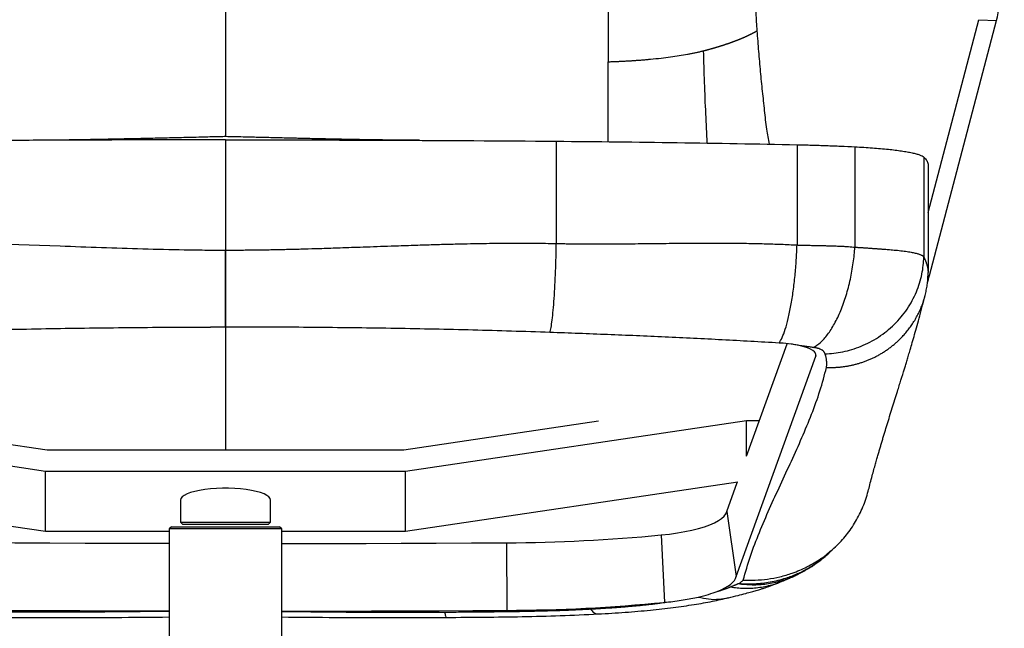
# Model space of a CAD drawing. Header units: millimetres. Extents: x 8 to 414, y 7 to 290.
# Tile 3 of 14: x 120 to 164, y 103 to 130. Entities that reach past the tile are written whole.
import ezdxf

# ---------------------------------------------------------------- set-up
doc = ezdxf.new("R2010")
doc.units = ezdxf.units.MM

msp = doc.modelspace()

# ---------------------------------------------------------------- linework, layer by layer
at = {"color": 7, "linetype": 'Continuous', "lineweight": 25}
for p, q in [((128.97, 141.027), (128.97, 127.75)), ((160.193, 121.387), (162.444, 129.956)), ((160.257, 118.584), (163.234, 129.919)), ((162.444, 129.956), (163.234, 129.919)), ((128.97, 124.616), (128.97, 119.718)), ((143.67, 124.556), (143.67, 120.011)), ((154.37, 124.4), (154.37, 119.945)), ((156.941, 124.309), (156.941, 119.849)), ((160.005, 123.851), (160.005, 119.415)), ((160.192, 123.543), (160.195, 118.73)), ((128.97, 116.282), (128.97, 110.846)), ((152.131, 110.554), (153.933, 115.556)), ((151.67, 105.208), (155.201, 115.01)), ((120.97, 109.883), (105.809, 112.13)), ((112.388, 112.13), (121.046, 110.846)), ((136.893, 110.846), (145.552, 112.13)), ((152.131, 112.13), (136.97, 109.883)), ((152.698, 112.13), (152.131, 112.13)), ((152.131, 110.554), (152.131, 112.13)), ((121.046, 110.846), (136.893, 110.846)), ((136.97, 109.883), (120.97, 109.883)), ((120.97, 107.21), (120.97, 109.883)), ((136.97, 107.21), (136.97, 109.883)), ((120.97, 107.21), (106.196, 109.4)), ((151.744, 109.4), (136.97, 107.21)), ((151.249, 108.108), (151.713, 109.395)), ((126.97, 108.604), (126.97, 108.51)), ((130.97, 108.51), (130.97, 108.604)), ((126.97, 108.51), (126.97, 107.628)), ((130.97, 107.628), (130.97, 108.51)), ((151.249, 108.108), (151.67, 105.208)), ((126.57, 107.428), (126.47, 107.328)), ((126.47, 107.328), (126.47, 94.028)), ((131.47, 107.328), (126.47, 107.328)), ((126.57, 107.428), (131.37, 107.428)), ((126.97, 107.628), (127.07, 107.528)), ((126.97, 107.628), (130.97, 107.628)), ((130.87, 107.528), (127.07, 107.528)), ((130.87, 107.528), (130.97, 107.628)), ((131.47, 107.328), (131.37, 107.428)), ((131.47, 94.028), (131.47, 107.328)), ((126.47, 107.21), (120.97, 107.21)), ((136.97, 107.21), (131.47, 107.21)), ((148.333, 107.061), (148.479, 104.064)), ((141.461, 106.712), (141.47, 103.709))]:
    msp.add_line(p, q, dxfattribs=at)
at = {"color": 8, "linetype": 'Continuous', "lineweight": 25}
for p, q in [((128.97, 119.372), (128.97, 110.846)), ((160.187, 118.587), (160.257, 118.584)), ((155.181, 115.153), (155.201, 115.01))]:
    msp.add_line(p, q, dxfattribs=at)
at = {"color": 7, "linetype": 'Continuous', "lineweight": 25, "flags": 128}
for points in [[(155.201, 115.01), (155.21, 115.073), (155.19, 115.137), (155.143, 115.199), (155.068, 115.26), (154.966, 115.317), (154.84, 115.371), (154.691, 115.421), (154.52, 115.465)], [(130.97, 108.604), (130.951, 108.677), (130.896, 108.748), (130.804, 108.817), (130.679, 108.882), (130.521, 108.941), (130.335, 108.995), (130.123, 109.041), (129.89, 109.078), (129.639, 109.108), (129.377, 109.127), (129.106, 109.137), (128.833, 109.137), (128.563, 109.127), (128.3, 109.108), (128.05, 109.078), (127.816, 109.041), (127.605, 108.995), (127.418, 108.941), (127.261, 108.882), (127.135, 108.817), (127.044, 108.748), (126.988, 108.677), (126.97, 108.604)], [(148.333, 107.061), (148.699, 107.102), (149.05, 107.152), (149.383, 107.209), (149.696, 107.275), (149.986, 107.348), (150.25, 107.427), (150.488, 107.512), (150.696, 107.603), (150.873, 107.698), (151.018, 107.796), (151.129, 107.898), (151.207, 108.002), (151.249, 108.108)], [(126.47, 106.679), (125.847, 106.68), (124.285, 106.682), (122.724, 106.686), (121.162, 106.691), (119.601, 106.697), (118.04, 106.704), (116.479, 106.712)], [(131.47, 106.679), (132.093, 106.68), (133.654, 106.682), (135.216, 106.686), (136.777, 106.691), (138.338, 106.697), (139.9, 106.704), (141.461, 106.712)], [(150.823, 104.553), (150.999, 104.627), (151.157, 104.704), (151.294, 104.783), (151.412, 104.865), (151.508, 104.949), (151.584, 105.034), (151.638, 105.121), (151.67, 105.208)], [(126.47, 103.675), (125.498, 103.677), (123.993, 103.679), (122.489, 103.683), (120.984, 103.688), (119.479, 103.694), (117.974, 103.701), (116.47, 103.709)], [(131.47, 103.675), (132.441, 103.677), (133.946, 103.679), (135.451, 103.683), (136.956, 103.688), (138.46, 103.694), (139.965, 103.701), (141.47, 103.709)]]:
    msp.add_lwpolyline(points, dxfattribs=at)
at = {"color": 7, "linetype": 'Continuous', "lineweight": 25}
for centre, radius, start, end in [((141.127, 181.224), 74.513, 270.25657, 275.5493), ((141.129, 179.712), 76.004, 270.25657, 275.54928), ((146.956, 119.467), 15.478, 275.6462, 275.9621)]:
    msp.add_arc(centre, radius, start, end, dxfattribs=at)
for centre, major_axis, ratio, start_param, end_param in [((163.087, 132.376), (0.142, 3), 0.151132, 3.75962, 5.120977), ((65.143, 127.63), (96.3, 0), 0.600513, 6.120016, 6.126106)]:
    msp.add_ellipse(centre, major_axis=major_axis, ratio=ratio, start_param=start_param, end_param=end_param, dxfattribs=at)
for points, knots in [([(152.355, 135.883), (152.355, 134.936), (152.386, 133.03), (152.49, 130.891), (152.569, 129.722), (152.588, 129.462)], [0, 0, 0, 0, 0.1214132, 0.2428265, 0.2779496, 0.2779496, 0.2779496, 0.2779496]), ([(145.97, 134.54), (145.97, 134.439), (145.97, 134.236), (145.97, 133.931), (145.97, 133.626), (145.97, 133.32), (145.97, 133.015), (145.97, 132.709), (145.97, 132.402), (145.97, 132.096), (145.97, 131.789), (145.97, 131.482), (145.97, 131.174), (145.97, 130.867), (145.97, 130.559), (145.97, 130.251), (145.97, 129.943), (145.97, 129.634), (145.97, 129.325), (145.97, 129.016), (145.97, 128.707), (145.97, 128.397), (145.97, 128.191), (145.97, 128.087)], [0, 0, 0, 0, 0.0476509, 0.0952993, 0.142945, 0.1905879, 0.2382281, 0.2858654, 0.3334996, 0.3811308, 0.4287587, 0.4763832, 0.5240042, 0.5716217, 0.6192354, 0.6668454, 0.7144515, 0.7620536, 0.8096515, 0.8572452, 0.9048346, 0.9524196, 1, 1, 1, 1]), ([(150.216, 128.575), (150.226, 128.578), (150.248, 128.583), (150.28, 128.592), (150.312, 128.6), (150.344, 128.609), (150.376, 128.617), (150.408, 128.626), (150.439, 128.634), (150.47, 128.643), (150.502, 128.651), (150.533, 128.66), (150.564, 128.669), (150.595, 128.677), (150.625, 128.686), (150.656, 128.695), (150.686, 128.704), (150.717, 128.712), (150.747, 128.721), (150.777, 128.73), (150.807, 128.739), (150.837, 128.748), (150.866, 128.757), (150.896, 128.766), (150.925, 128.775), (150.954, 128.784), (150.983, 128.793), (151.012, 128.802), (151.041, 128.811), (151.07, 128.82), (151.098, 128.83), (151.127, 128.839), (151.155, 128.848), (151.183, 128.857), (151.211, 128.867), (151.239, 128.876), (151.267, 128.885), (151.294, 128.895), (151.322, 128.904), (151.349, 128.914), (151.376, 128.923), (151.403, 128.933), (151.43, 128.942), (151.457, 128.952), (151.484, 128.962), (151.51, 128.971), (151.537, 128.981), (151.563, 128.991), (151.589, 129), (151.615, 129.01), (151.64, 129.02), (151.666, 129.03), (151.692, 129.04), (151.717, 129.05), (151.742, 129.059), (151.767, 129.069), (151.792, 129.079), (151.817, 129.089), (151.842, 129.099), (151.866, 129.11), (151.89, 129.12), (151.914, 129.13), (151.939, 129.14), (151.962, 129.15), (151.986, 129.161), (152.01, 129.171), (152.033, 129.181), (152.056, 129.191), (152.08, 129.202), (152.103, 129.212), (152.125, 129.223), (152.148, 129.233), (152.171, 129.244), (152.193, 129.254), (152.215, 129.265), (152.237, 129.276), (152.259, 129.286), (152.281, 129.297), (152.303, 129.308), (152.324, 129.318), (152.345, 129.329), (152.366, 129.34), (152.387, 129.351), (152.408, 129.362), (152.429, 129.373), (152.449, 129.384), (152.47, 129.395), (152.49, 129.406), (152.51, 129.417), (152.53, 129.428), (152.549, 129.439), (152.569, 129.45), (152.581, 129.458), (152.588, 129.462)], [0, 0, 0, 0, 0.010624, 0.021257, 0.031893, 0.042532, 0.053173, 0.063819, 0.074471, 0.085127, 0.095787, 0.106452, 0.117121, 0.127794, 0.138473, 0.149157, 0.159845, 0.17054, 0.18124, 0.191945, 0.202657, 0.213374, 0.224096, 0.234825, 0.24556, 0.256302, 0.26705, 0.277805, 0.288566, 0.299335, 0.310111, 0.320895, 0.331686, 0.342484, 0.353291, 0.364106, 0.374929, 0.38576, 0.3966, 0.407449, 0.418307, 0.429174, 0.44005, 0.450935, 0.461831, 0.472736, 0.483651, 0.494577, 0.505512, 0.516459, 0.527416, 0.538385, 0.549364, 0.560355, 0.571358, 0.582372, 0.593398, 0.604437, 0.615487, 0.626551, 0.637627, 0.648716, 0.659818, 0.670934, 0.682063, 0.693206, 0.704363, 0.715534, 0.726719, 0.737919, 0.749134, 0.760364, 0.771609, 0.782869, 0.794145, 0.805437, 0.816745, 0.828069, 0.839409, 0.850766, 0.862139, 0.87353, 0.884937, 0.896362, 0.907805, 0.919265, 0.930743, 0.942239, 0.953753, 0.965286, 0.976838, 0.98841, 1, 1, 1, 1]), ([(152.588, 129.462), (152.611, 129.157), (152.656, 128.553), (152.736, 127.657), (152.82, 126.781), (152.917, 125.926), (152.993, 125.14), (153.089, 124.644), (153.131, 124.424)], [0, 0, 0, 0, 0.18123, 0.358912, 0.532751, 0.702596, 0.868338, 1, 1, 1, 1]), ([(145.97, 128.087), (145.999, 128.088), (146.058, 128.09), (146.145, 128.093), (146.232, 128.096), (146.317, 128.099), (146.402, 128.103), (146.485, 128.106), (146.568, 128.11), (146.65, 128.114), (146.732, 128.118), (146.812, 128.123), (146.892, 128.127), (146.971, 128.132), (147.049, 128.137), (147.126, 128.142), (147.203, 128.147), (147.279, 128.153), (147.354, 128.158), (147.428, 128.164), (147.502, 128.17), (147.575, 128.176), (147.647, 128.182), (147.719, 128.188), (147.79, 128.195), (147.999, 128.214), (148.323, 128.248), (148.747, 128.302), (149.135, 128.359), (149.431, 128.409), (149.65, 128.45), (149.798, 128.48), (149.942, 128.511), (150.081, 128.542), (150.171, 128.564), (150.216, 128.575)], [0, 0, 0, 0, 0.017863, 0.035579, 0.053153, 0.070593, 0.087902, 0.105085, 0.122148, 0.139094, 0.155928, 0.172654, 0.189276, 0.205798, 0.222223, 0.238554, 0.254796, 0.270952, 0.287024, 0.303018, 0.318935, 0.334781, 0.350557, 0.366266, 0.381912, 0.397497, 0.504889, 0.602069, 0.697514, 0.792644, 0.834129, 0.875573, 0.917009, 0.958474, 1, 1, 1, 1]), ([(150.382, 124.474), (150.36, 124.907), (150.313, 125.81), (150.258, 127.179), (150.23, 128.105), (150.216, 128.575)], [0, 0, 0, 0, 0.311677, 0.650675, 1, 1, 1, 1]), ([(145.97, 124.534), (145.97, 124.622), (145.97, 125.077), (145.97, 125.905), (145.97, 127.007), (145.97, 127.727), (145.97, 128.087)], [0, 0, 0, 0, 0.073723, 0.382233, 0.690969, 1, 1, 1, 1]), ([(128.97, 124.76), (128.884, 124.758), (128.65, 124.752), (128.29, 124.744), (127.862, 124.733), (127.439, 124.723), (127.001, 124.713), (126.581, 124.702), (126.158, 124.692), (125.751, 124.683), (125.375, 124.674), (125.048, 124.667), (124.749, 124.661), (124.442, 124.654), (124.107, 124.647), (123.73, 124.64), (123.306, 124.632), (122.84, 124.623), (122.36, 124.616), (121.906, 124.609), (121.559, 124.605), (121.309, 124.602), (121.148, 124.601), (121.009, 124.6), (120.887, 124.599), (120.764, 124.598), (120.606, 124.597), (120.484, 124.596), (120.412, 124.596)], [0, 0, 0, 0, 0.024716, 0.067589, 0.105121, 0.150997, 0.193309, 0.237261, 0.280249, 0.325863, 0.366588, 0.400805, 0.432797, 0.466708, 0.505919, 0.550035, 0.601811, 0.661268, 0.723907, 0.783833, 0.84014, 0.865613, 0.88845, 0.908659, 0.926251, 0.943409, 0.966438, 1, 1, 1, 1]), ([(137.598, 124.595), (137.59, 124.595), (137.507, 124.596), (137.35, 124.596), (137.123, 124.598), (136.865, 124.6), (136.568, 124.603), (136.249, 124.607), (135.955, 124.61), (135.669, 124.615), (135.36, 124.619), (135.009, 124.625), (134.6, 124.632), (134.101, 124.642), (133.582, 124.652), (133.11, 124.662), (132.751, 124.67), (132.474, 124.676), (132.23, 124.682), (131.969, 124.688), (131.65, 124.696), (131.283, 124.704), (130.909, 124.713), (130.566, 124.722), (130.278, 124.728), (130.015, 124.735), (129.715, 124.742), (129.363, 124.751), (129.101, 124.757), (128.97, 124.76)], [0, 0, 0, 0, 0.003908, 0.038602, 0.06828, 0.098622, 0.147636, 0.19306, 0.23176, 0.268385, 0.307167, 0.351147, 0.400732, 0.459492, 0.528374, 0.579483, 0.619938, 0.649728, 0.671689, 0.698637, 0.731504, 0.770726, 0.811392, 0.846203, 0.875098, 0.898119, 0.924726, 0.962461, 1, 1, 1, 1]), ([(128.97, 124.616), (126.516, 124.616), (124.064, 124.611), (119.164, 124.591), (116.716, 124.576), (114.27, 124.556)], [0, 0, 0, 0, 0.5, 0.5, 1, 1, 1, 1]), ([(128.97, 124.616), (131.423, 124.616), (133.875, 124.611), (138.775, 124.591), (141.223, 124.576), (143.67, 124.556)], [0, 0, 0, 0, 0.5, 0.5, 1, 1, 1, 1]), ([(143.67, 124.556), (145.468, 124.542), (147.259, 124.521), (150.826, 124.469), (152.602, 124.438), (154.37, 124.4)], [0, 0, 0, 0, 0.5, 0.5, 1, 1, 1, 1]), ([(154.37, 124.4), (154.589, 124.395), (155.029, 124.385), (155.678, 124.364), (156.318, 124.34), (156.733, 124.319), (156.941, 124.309)], [0, 0, 0, 0, 0.248015, 0.496031, 0.748015, 1, 1, 1, 1]), ([(156.941, 124.309), (157.075, 124.302), (157.344, 124.288), (157.726, 124.261), (158.091, 124.232), (158.43, 124.199), (158.738, 124.163), (159.017, 124.126), (159.268, 124.085), (159.488, 124.042), (159.674, 123.997), (159.824, 123.95), (159.94, 123.901), (159.983, 123.868), (160.005, 123.851)], [0, 0, 0, 0, 0.081136, 0.162272, 0.2458, 0.329329, 0.410449, 0.491569, 0.574969, 0.658369, 0.742547, 0.826725, 0.913362, 1, 1, 1, 1]), ([(160.005, 123.851), (160.054, 123.8), (160.151, 123.697), (160.178, 123.595), (160.192, 123.543)], [0, 0, 0, 0, 0.49944, 1, 1, 1, 1]), ([(114.27, 120.011), (116.715, 120.061), (119.165, 119.988), (122.841, 119.859), (124.067, 119.813), (125.906, 119.76), (126.518, 119.745), (127.438, 119.729), (127.744, 119.724), (128.357, 119.719), (128.663, 119.718), (128.97, 119.718)], [0, 0, 0, 0, 0.5, 0.5, 0.75, 0.75, 0.875, 0.875, 0.9375, 0.9375, 1, 1, 1, 1]), ([(128.97, 119.718), (129.066, 119.718), (129.259, 119.718), (129.55, 119.72), (129.845, 119.722), (130.143, 119.726), (130.445, 119.729), (130.749, 119.734), (131.058, 119.739), (131.369, 119.746), (131.684, 119.752), (132.002, 119.76), (132.323, 119.768), (132.739, 119.78), (133.319, 119.798), (134.132, 119.826), (135.157, 119.861), (136.207, 119.898), (137.187, 119.932), (137.998, 119.957), (138.733, 119.979), (139.392, 119.995), (139.995, 120.008), (140.564, 120.017), (141.119, 120.024), (141.659, 120.027), (142.183, 120.028), (142.692, 120.025), (143.186, 120.02), (143.51, 120.014), (143.67, 120.011)], [0, 0, 0, 0, 0.019572, 0.039371, 0.059397, 0.07965, 0.100129, 0.120836, 0.14177, 0.162932, 0.184321, 0.205937, 0.227782, 0.249854, 0.290715, 0.34601, 0.415741, 0.499908, 0.560375, 0.615619, 0.66564, 0.710438, 0.750014, 0.788846, 0.826636, 0.863386, 0.899097, 0.933768, 0.967402, 1, 1, 1, 1]), ([(143.39, 116.057), (143.406, 116.115), (143.422, 116.19), (143.454, 116.376), (143.47, 116.487), (143.501, 116.743), (143.517, 116.888), (143.547, 117.209), (143.561, 117.384), (143.587, 117.756), (143.599, 117.953), (143.621, 118.36), (143.63, 118.569), (143.646, 118.988), (143.653, 119.199), (143.663, 119.612), (143.667, 119.815), (143.67, 120.011)], [0, 0, 0, 0, 0.125, 0.125, 0.25, 0.25, 0.375, 0.375, 0.5, 0.5, 0.625, 0.625, 0.75, 0.75, 0.875, 0.875, 1, 1, 1, 1]), ([(143.67, 120.011), (143.742, 120.009), (143.887, 120.007), (144.109, 120.003), (144.336, 120), (144.569, 119.998), (144.808, 119.996), (145.052, 119.995), (145.302, 119.994), (145.558, 119.994), (145.82, 119.994), (146.087, 119.995), (146.394, 119.996), (146.803, 120), (147.377, 120.005), (148.144, 120.013), (148.932, 120.021), (149.659, 120.027), (150.244, 120.029), (150.778, 120.03), (151.262, 120.029), (151.705, 120.025), (152.121, 120.02), (152.522, 120.013), (152.913, 120.003), (153.292, 119.992), (153.661, 119.979), (154.019, 119.963), (154.254, 119.951), (154.37, 119.945)], [0, 0, 0, 0, 0.0200214, 0.0405784, 0.0616713, 0.0833002, 0.1054654, 0.1281671, 0.1514055, 0.1751807, 0.1994929, 0.2243423, 0.2497289, 0.2850693, 0.3385199, 0.4100827, 0.4997606, 0.5591503, 0.6138583, 0.6638845, 0.7092289, 0.7498915, 0.7885992, 0.8263126, 0.8630328, 0.8987605, 0.9334969, 0.967243, 1, 1, 1, 1]), ([(153.576, 115.588), (153.62, 115.652), (153.665, 115.734), (153.756, 115.938), (153.802, 116.06), (153.892, 116.342), (153.937, 116.502), (154.021, 116.855), (154.061, 117.048), (154.136, 117.458), (154.17, 117.676), (154.231, 118.124), (154.258, 118.354), (154.304, 118.817), (154.323, 119.05), (154.352, 119.506), (154.363, 119.73), (154.37, 119.945)], [0, 0, 0, 0, 0.125, 0.125, 0.25, 0.25, 0.375, 0.375, 0.5, 0.5, 0.625, 0.625, 0.75, 0.75, 0.875, 0.875, 1, 1, 1, 1]), ([(154.37, 119.945), (154.396, 119.944), (154.452, 119.942), (154.543, 119.939), (154.645, 119.936), (154.759, 119.934), (154.885, 119.931), (155.023, 119.928), (155.172, 119.925), (155.332, 119.921), (155.503, 119.918), (155.697, 119.914), (155.903, 119.909), (156.112, 119.902), (156.307, 119.893), (156.486, 119.884), (156.651, 119.874), (156.801, 119.862), (156.896, 119.853), (156.941, 119.849)], [0, 0, 0, 0, 0.02947, 0.063487, 0.102052, 0.145168, 0.192836, 0.24506, 0.301842, 0.363185, 0.429093, 0.499568, 0.587289, 0.669601, 0.746502, 0.817991, 0.884069, 0.944738, 1, 1, 1, 1]), ([(128.97, 119.718), (128.97, 119.546), (128.97, 119.368), (128.97, 119.006), (128.97, 118.821), (128.97, 118.453), (128.97, 118.27), (128.97, 117.915), (128.97, 117.744), (128.97, 117.42), (128.97, 117.269), (128.97, 116.994), (128.97, 116.869), (128.97, 116.653), (128.97, 116.56), (128.97, 116.406), (128.97, 116.345), (128.97, 116.299)], [0, 0, 0, 0, 0.125, 0.125, 0.25, 0.25, 0.375, 0.375, 0.5, 0.5, 0.625, 0.625, 0.75, 0.75, 0.875, 0.875, 1, 1, 1, 1]), ([(128.97, 116.299), (128.97, 116.305), (128.97, 116.315), (128.97, 116.333), (128.97, 116.351), (128.97, 116.371), (128.97, 116.391), (128.97, 116.413), (128.97, 116.435), (128.97, 116.459), (128.97, 116.483), (128.97, 116.508), (128.97, 116.535), (128.97, 116.562), (128.97, 116.59), (128.97, 116.62), (128.97, 116.65), (128.97, 116.682), (128.97, 116.714), (128.97, 116.747), (128.97, 116.824), (128.97, 116.952), (128.97, 117.144), (128.97, 117.354), (128.97, 117.58), (128.97, 117.819), (128.97, 118.07), (128.97, 118.331), (128.97, 118.547), (128.97, 118.712), (128.97, 118.822), (128.97, 118.933), (128.97, 119.045), (128.97, 119.156), (128.97, 119.268), (128.97, 119.38), (128.97, 119.492), (128.97, 119.605), (128.97, 119.68), (128.97, 119.718)], [0, 0, 0, 0, 0.013276, 0.026514, 0.039718, 0.052893, 0.066042, 0.07917, 0.092283, 0.105384, 0.118477, 0.131569, 0.144662, 0.157763, 0.170874, 0.184001, 0.197149, 0.210321, 0.223523, 0.236758, 0.250031, 0.312747, 0.374983, 0.437227, 0.499965, 0.562676, 0.624908, 0.687147, 0.74988, 0.775071, 0.800139, 0.825116, 0.850031, 0.874918, 0.899806, 0.924727, 0.949712, 0.974793, 1, 1, 1, 1]), ([(155.102, 115.39), (155.203, 115.445), (155.307, 115.52), (155.518, 115.712), (155.624, 115.83), (155.833, 116.107), (155.937, 116.268), (156.134, 116.625), (156.228, 116.822), (156.402, 117.245), (156.483, 117.47), (156.625, 117.937), (156.687, 118.178), (156.793, 118.664), (156.836, 118.908), (156.902, 119.387), (156.926, 119.623), (156.941, 119.849)], [0, 0, 0, 0, 0.125, 0.125, 0.25, 0.25, 0.375, 0.375, 0.5, 0.5, 0.625, 0.625, 0.75, 0.75, 0.875, 0.875, 1, 1, 1, 1]), ([(156.941, 119.849), (156.963, 119.848), (157.009, 119.845), (157.078, 119.84), (157.147, 119.835), (157.218, 119.831), (157.289, 119.826), (157.361, 119.821), (157.433, 119.816), (157.506, 119.811), (157.579, 119.806), (157.653, 119.801), (157.728, 119.796), (157.802, 119.791), (157.877, 119.786), (157.952, 119.78), (158.028, 119.775), (158.131, 119.767), (158.285, 119.756), (158.505, 119.738), (158.775, 119.714), (159.01, 119.688), (159.196, 119.664), (159.324, 119.645), (159.438, 119.626), (159.539, 119.606), (159.626, 119.587), (159.703, 119.567), (159.768, 119.548), (159.824, 119.528), (159.871, 119.509), (159.91, 119.49), (159.943, 119.471), (159.969, 119.452), (159.989, 119.434), (160, 119.421), (160.005, 119.415)], [0, 0, 0, 0, 0.013554, 0.027378, 0.041474, 0.055841, 0.07048, 0.085391, 0.100575, 0.116031, 0.131761, 0.147765, 0.164043, 0.180595, 0.197422, 0.214525, 0.231903, 0.249558, 0.287368, 0.342477, 0.41495, 0.504866, 0.551918, 0.597195, 0.640689, 0.682394, 0.722304, 0.760413, 0.796716, 0.831209, 0.863889, 0.894752, 0.923796, 0.951019, 0.976421, 1, 1, 1, 1]), ([(155.614, 115.107), (155.87, 115.114), (156.136, 115.144), (156.674, 115.255), (156.947, 115.337), (157.482, 115.555), (157.744, 115.692), (158.242, 116.018), (158.478, 116.207), (158.905, 116.626), (159.097, 116.856), (159.427, 117.343), (159.565, 117.599), (159.784, 118.121), (159.865, 118.386), (159.973, 118.909), (160.001, 119.167), (160.005, 119.415)], [0, 0, 0, 0, 0.125, 0.125, 0.25, 0.25, 0.375, 0.375, 0.5, 0.5, 0.625, 0.625, 0.75, 0.75, 0.875, 0.875, 1, 1, 1, 1]), ([(160.005, 119.415), (160.01, 119.405), (160.019, 119.384), (160.033, 119.352), (160.048, 119.319), (160.062, 119.285), (160.076, 119.25), (160.09, 119.214), (160.104, 119.178), (160.117, 119.14), (160.13, 119.101), (160.146, 119.047), (160.163, 118.981), (160.177, 118.908), (160.186, 118.846), (160.191, 118.797), (160.194, 118.76), (160.195, 118.739), (160.195, 118.73)], [0, 0, 0, 0, 0.039957, 0.082138, 0.126546, 0.173182, 0.222046, 0.27314, 0.326464, 0.382019, 0.439806, 0.499826, 0.629645, 0.740884, 0.833539, 0.907611, 0.963098, 1, 1, 1, 1]), ([(155.682, 114.504), (155.704, 114.504), (155.748, 114.502), (155.814, 114.501), (155.88, 114.501), (155.947, 114.502), (156.015, 114.504), (156.083, 114.507), (156.151, 114.511), (156.22, 114.517), (156.29, 114.523), (156.359, 114.53), (156.43, 114.539), (156.5, 114.549), (156.571, 114.56), (156.642, 114.572), (156.714, 114.586), (156.785, 114.601), (156.857, 114.617), (156.929, 114.634), (157.001, 114.653), (157.074, 114.673), (157.146, 114.694), (157.219, 114.717), (157.291, 114.741), (157.364, 114.767), (157.436, 114.794), (157.509, 114.822), (157.581, 114.852), (157.653, 114.883), (157.725, 114.916), (157.796, 114.95), (157.867, 114.985), (157.938, 115.022), (158.009, 115.061), (158.079, 115.101), (158.148, 115.142), (158.217, 115.185), (158.286, 115.229), (158.354, 115.275), (158.421, 115.322), (158.487, 115.37), (158.553, 115.42), (158.618, 115.471), (158.682, 115.524), (158.745, 115.577), (158.807, 115.633), (158.874, 115.694), (158.945, 115.762), (159.02, 115.838), (159.094, 115.917), (159.167, 115.998), (159.238, 116.082), (159.308, 116.169), (159.376, 116.259), (159.442, 116.351), (159.507, 116.446), (159.569, 116.543), (159.629, 116.643), (159.687, 116.745), (159.742, 116.849), (159.794, 116.956), (159.844, 117.064), (159.891, 117.175), (159.935, 117.288), (159.975, 117.402), (160.013, 117.517), (160.047, 117.635), (160.078, 117.753), (160.105, 117.872), (160.129, 117.993), (160.149, 118.114), (160.166, 118.236), (160.179, 118.358), (160.188, 118.481), (160.194, 118.604), (160.195, 118.686), (160.195, 118.727)], [0, 0, 0, 0, 0.009276, 0.01863, 0.028064, 0.037576, 0.047167, 0.056837, 0.066585, 0.076411, 0.086316, 0.096297, 0.106356, 0.116492, 0.126703, 0.13699, 0.147353, 0.15779, 0.1683, 0.178884, 0.189539, 0.200266, 0.211064, 0.22193, 0.232866, 0.243868, 0.254937, 0.266071, 0.277269, 0.288529, 0.29985, 0.311231, 0.32267, 0.334166, 0.345717, 0.357321, 0.368977, 0.380684, 0.392438, 0.40424, 0.416085, 0.427974, 0.439903, 0.451871, 0.463875, 0.475914, 0.487985, 0.500087, 0.515386, 0.530886, 0.546583, 0.56247, 0.578544, 0.594797, 0.611224, 0.627817, 0.64457, 0.661476, 0.678527, 0.695715, 0.713031, 0.730468, 0.748016, 0.765666, 0.78341, 0.801237, 0.819137, 0.837102, 0.855121, 0.873183, 0.89128, 0.9094, 0.927534, 0.945671, 0.963801, 0.981914, 1, 1, 1, 1]), ([(157.532, 109), (157.557, 109.097), (157.61, 109.304), (157.689, 109.603), (157.767, 109.891), (157.839, 110.149), (157.904, 110.378), (157.961, 110.58), (158.014, 110.761), (158.063, 110.93), (158.113, 111.098), (158.164, 111.27), (158.217, 111.447), (158.288, 111.68), (158.378, 111.974), (158.488, 112.332), (158.603, 112.7), (158.719, 113.072), (158.848, 113.484), (158.988, 113.936), (159.111, 114.335), (159.201, 114.631), (159.263, 114.834), (159.329, 115.054), (159.406, 115.314), (159.496, 115.62), (159.599, 115.977), (159.71, 116.372), (159.83, 116.807), (159.948, 117.251), (160.027, 117.555), (160.063, 117.696)], [0, 0, 0, 0, 0.03274, 0.069617, 0.103443, 0.134217, 0.161939, 0.186606, 0.208218, 0.228799, 0.249259, 0.270407, 0.292244, 0.31477, 0.356709, 0.400844, 0.446917, 0.4924, 0.536645, 0.596507, 0.653942, 0.675842, 0.698207, 0.722845, 0.749816, 0.784966, 0.823423, 0.865186, 0.910258, 0.958639, 1, 1, 1, 1]), ([(114.549, 116.057), (115.69, 116.097), (116.833, 116.133), (119.121, 116.192), (120.267, 116.216), (122.561, 116.254), (123.709, 116.269), (126.005, 116.29), (127.155, 116.296), (128.304, 116.298)], [0, 0, 0, 0, 0.25, 0.25, 0.5, 0.5, 0.75, 0.75, 1, 1, 1, 1]), ([(143.39, 116.057), (142.249, 116.097), (141.107, 116.133), (138.819, 116.192), (137.673, 116.216), (135.379, 116.254), (134.231, 116.269), (131.934, 116.29), (130.785, 116.296), (129.635, 116.298)], [0, 0, 0, 0, 0.25, 0.25, 0.5, 0.5, 0.75, 0.75, 1, 1, 1, 1]), ([(153.576, 115.588), (152.734, 115.638), (151.89, 115.685), (150.199, 115.772), (149.352, 115.814), (147.654, 115.891), (146.803, 115.928), (145.098, 115.996), (144.245, 116.027), (143.39, 116.057)], [0, 0, 0, 0, 0.25, 0.25, 0.5, 0.5, 0.75, 0.75, 1, 1, 1, 1]), ([(154.519, 115.465), (154.456, 115.48), (154.39, 115.494), (154.252, 115.518), (154.181, 115.53), (153.958, 115.56), (153.802, 115.575), (153.64, 115.585)], [0, 0, 0, 0, 0.25, 0.25, 0.5, 0.5, 1, 1, 1, 1]), ([(155.102, 115.39), (155.044, 115.398), (154.934, 115.412), (154.778, 115.432), (154.643, 115.45), (154.559, 115.46), (154.52, 115.465)], [0, 0, 0, 0, 0.301767, 0.569018, 0.80176, 1, 1, 1, 1]), ([(155.614, 115.107), (155.609, 115.118), (155.6, 115.139), (155.588, 115.165), (155.578, 115.184), (155.568, 115.2), (155.556, 115.214), (155.543, 115.228), (155.529, 115.241), (155.513, 115.254), (155.482, 115.276), (155.429, 115.305), (155.359, 115.333), (155.301, 115.35), (155.264, 115.36), (155.226, 115.369), (155.186, 115.377), (155.145, 115.384), (155.116, 115.388), (155.102, 115.39)], [0, 0, 0, 0, 0.1091109, 0.1889757, 0.2396119, 0.2856474, 0.3303495, 0.3737639, 0.4159407, 0.4569344, 0.4968044, 0.627952, 0.7537152, 0.7972284, 0.8394957, 0.8807013, 0.9210442, 0.9607363, 1, 1, 1, 1]), ([(155.682, 114.504), (155.684, 114.523), (155.686, 114.561), (155.689, 114.615), (155.69, 114.667), (155.689, 114.715), (155.688, 114.761), (155.684, 114.809), (155.679, 114.859), (155.671, 114.911), (155.66, 114.962), (155.647, 115.012), (155.632, 115.06), (155.62, 115.091), (155.614, 115.107)], [0, 0, 0, 0, 0.094942, 0.185223, 0.270845, 0.351812, 0.42813, 0.499802, 0.588968, 0.675793, 0.760291, 0.84248, 0.922377, 1, 1, 1, 1]), ([(151.979, 105.056), (152.08, 105.409), (152.284, 106.116), (152.692, 107.175), (153.145, 108.232), (153.631, 109.289), (154.121, 110.339), (154.593, 111.384), (155.025, 112.422), (155.405, 113.462), (155.59, 114.157), (155.682, 114.504)], [0, 0, 0, 0, 0.1119226, 0.2238918, 0.3359178, 0.4479852, 0.5600639, 0.6701195, 0.7801281, 0.8900819, 1, 1, 1, 1]), ([(151.979, 105.056), (152.156, 105.051), (152.518, 105.042), (153.065, 105.093), (153.618, 105.195), (154.208, 105.369), (154.825, 105.631), (155.449, 106), (156.019, 106.454), (156.52, 106.982), (156.945, 107.572), (157.274, 108.22), (157.467, 108.703), (157.52, 108.971), (157.526, 109.001)], [0, 0, 0, 0, 0.0705063, 0.1434615, 0.2186427, 0.2957705, 0.39143, 0.4898872, 0.5904015, 0.6887168, 0.7882531, 0.8881072, 0.9873553, 1, 1, 1, 1]), ([(154.343, 105.294), (154.343, 105.294), (154.343, 105.294), (154.343, 105.294), (154.343, 105.294), (154.344, 105.294), (154.344, 105.294), (154.346, 105.295), (154.348, 105.296), (154.361, 105.302), (154.413, 105.325), (154.523, 105.377), (154.696, 105.465), (154.886, 105.574), (155.062, 105.685), (155.195, 105.775), (155.323, 105.867), (155.477, 105.986), (155.696, 106.167), (155.856, 106.323), (155.948, 106.412)], [0, 0, 0, 0, 0.000151, 0.000433, 0.000706, 0.000981, 0.001273, 0.001946, 0.003273, 0.005059, 0.023062, 0.090621, 0.195049, 0.328985, 0.431918, 0.516171, 0.574261, 0.668915, 0.809878, 1, 1, 1, 1]), ([(155.95, 106.413), (155.95, 106.414), (155.95, 106.414), (155.972, 106.434), (155.998, 106.458), (156.007, 106.466)], [0, 0, 0, 0, 0.279908, 0.751353, 1, 1, 1, 1]), ([(156.015, 106.473), (156.021, 106.479), (156.04, 106.497), (156.069, 106.523), (156.087, 106.541)], [0, 0, 0, 0, 0.3502225, 1, 1, 1, 1]), ([(151.328, 104.272), (151.469, 104.307), (151.724, 104.369), (152.064, 104.456), (152.332, 104.529), (152.524, 104.584), (152.659, 104.624), (152.771, 104.659), (152.924, 104.708), (153.147, 104.783), (153.452, 104.894), (153.673, 104.988), (153.797, 105.041)], [0, 0, 0, 0, 0.1752103, 0.3177473, 0.4268565, 0.5097308, 0.5547319, 0.5918024, 0.6449937, 0.730271, 0.8483, 1, 1, 1, 1]), ([(151.806, 104.9), (151.813, 104.907), (151.828, 104.921), (151.852, 104.944), (151.879, 104.969), (151.909, 104.996), (151.943, 105.025), (151.966, 105.045), (151.979, 105.056)], [0, 0, 0, 0, 0.129814, 0.274357, 0.433639, 0.607669, 0.796455, 1, 1, 1, 1]), ([(153.797, 105.041), (153.839, 105.059), (153.921, 105.094), (154.078, 105.161), (154.251, 105.238), (154.375, 105.301), (154.438, 105.332)], [0, 0, 0, 0, 0.269981, 0.519505, 0.759178, 1, 1, 1, 1]), ([(150.823, 104.553), (150.842, 104.558), (150.878, 104.568), (150.931, 104.584), (150.983, 104.599), (151.033, 104.615), (151.081, 104.63), (151.127, 104.646), (151.172, 104.661), (151.215, 104.676), (151.256, 104.691), (151.295, 104.706), (151.333, 104.721), (151.369, 104.736), (151.392, 104.746), (151.404, 104.751)], [0, 0, 0, 0, 0.085119, 0.168804, 0.251072, 0.331939, 0.411424, 0.489544, 0.566321, 0.641774, 0.715925, 0.788799, 0.860418, 0.93081, 1, 1, 1, 1]), ([(151.404, 104.751), (151.409, 104.753), (151.421, 104.758), (151.442, 104.767), (151.469, 104.778), (151.502, 104.791), (151.54, 104.806), (151.582, 104.823), (151.624, 104.84), (151.662, 104.856), (151.696, 104.87), (151.726, 104.884), (151.743, 104.892), (151.751, 104.896)], [0, 0, 0, 0, 0.045842, 0.106646, 0.182422, 0.273173, 0.378903, 0.499612, 0.619053, 0.72877, 0.828798, 0.919186, 1, 1, 1, 1]), ([(151.751, 104.896), (151.752, 104.897), (151.753, 104.897), (151.755, 104.898), (151.759, 104.898), (151.763, 104.898), (151.767, 104.898), (151.773, 104.898), (151.78, 104.898), (151.789, 104.897), (151.797, 104.898), (151.804, 104.898), (151.806, 104.899), (151.806, 104.9)], [0, 0, 0, 0, 0.042968, 0.090045, 0.145161, 0.210817, 0.288505, 0.379122, 0.483232, 0.660134, 0.795458, 0.901033, 1, 1, 1, 1]), ([(145.535, 103.548), (145.937, 103.572), (146.718, 103.619), (147.833, 103.715), (148.854, 103.828), (149.774, 103.961), (150.595, 104.105), (151.091, 104.218), (151.328, 104.272)], [0, 0, 0, 0, 0.196358, 0.38109, 0.554146, 0.715283, 0.863953, 1, 1, 1, 1]), ([(148.563, 104.073), (148.821, 104.1), (149.071, 104.133), (149.546, 104.21), (149.771, 104.253), (149.981, 104.302)], [0, 0, 0, 0, 0.5, 0.5, 1, 1, 1, 1]), ([(149.981, 104.302), (150.141, 104.339), (150.291, 104.378), (150.573, 104.462), (150.704, 104.506), (150.823, 104.553)], [0, 0, 0, 0, 0.5, 0.5, 1, 1, 1, 1]), ([(138.713, 103.631), (138.848, 103.633), (139.117, 103.635), (139.522, 103.639), (139.927, 103.643), (140.274, 103.645), (140.563, 103.648), (140.795, 103.65), (141.027, 103.652), (141.259, 103.655), (141.491, 103.658), (141.723, 103.662), (141.98, 103.665), (142.259, 103.67), (142.559, 103.676), (142.851, 103.683), (143.137, 103.69), (143.417, 103.698), (143.689, 103.706), (143.955, 103.715), (144.214, 103.725), (144.466, 103.735), (144.712, 103.746), (144.951, 103.758), (145.108, 103.766), (145.185, 103.77)], [0, 0, 0, 0, 0.062264, 0.124529, 0.186793, 0.249057, 0.284726, 0.320411, 0.356113, 0.391832, 0.427568, 0.463323, 0.499097, 0.546291, 0.592477, 0.63766, 0.681843, 0.725032, 0.767232, 0.808448, 0.848687, 0.887954, 0.926257, 0.963603, 1, 1, 1, 1]), ([(145.185, 103.77), (145.236, 103.773), (145.338, 103.779), (145.489, 103.788), (145.637, 103.797), (145.783, 103.806), (145.927, 103.815), (146.068, 103.824), (146.206, 103.834), (146.342, 103.843), (146.475, 103.853), (146.606, 103.863), (146.734, 103.873), (146.859, 103.884), (146.982, 103.894), (147.103, 103.905), (147.221, 103.916), (147.336, 103.927), (147.449, 103.938), (147.56, 103.949), (147.685, 103.962), (147.824, 103.978), (147.978, 103.996), (148.129, 104.014), (148.277, 104.033), (148.422, 104.052), (148.517, 104.066), (148.564, 104.073)], [0, 0, 0, 0, 0.043877, 0.087092, 0.129648, 0.171546, 0.212789, 0.25338, 0.293321, 0.332615, 0.371265, 0.409275, 0.446647, 0.483385, 0.519492, 0.554973, 0.589831, 0.624071, 0.657697, 0.690714, 0.723127, 0.770575, 0.817482, 0.863861, 0.909729, 0.955103, 1, 1, 1, 1]), ([(119.149, 103.395), (119.967, 103.39), (121.604, 103.38), (124.045, 103.397), (125.667, 103.409), (126.47, 103.415)], [0, 0, 0, 0, 0.335419, 0.670915, 1, 1, 1, 1]), ([(131.47, 103.415), (132.273, 103.409), (133.894, 103.397), (136.335, 103.38), (137.972, 103.39), (138.791, 103.395)], [0, 0, 0, 0, 0.329085, 0.664581, 1, 1, 1, 1]), ([(138.791, 103.395), (139.351, 103.399), (140.474, 103.408), (142.162, 103.43), (143.854, 103.468), (144.973, 103.522), (145.534, 103.548)], [0, 0, 0, 0, 0.248557, 0.497965, 0.748295, 1, 1, 1, 1])]:
    msp.add_open_spline(points, degree=3, knots=knots, dxfattribs=at)
at = {"color": 8, "linetype": 'Continuous', "lineweight": 25}
for points, knots in [([(128.97, 127.75), (128.97, 127.405), (128.97, 126.716), (128.97, 125.722), (128.97, 125.076), (128.97, 124.788)], [0, 0, 0, 0, 0.356023, 0.712321, 1, 1, 1, 1]), ([(151.806, 104.9), (152.033, 104.892), (152.494, 104.875), (153.19, 104.959), (153.827, 105.116), (154.395, 105.333), (154.89, 105.583), (155.355, 105.89), (155.709, 106.17), (155.89, 106.362), (155.943, 106.417)], [0, 0, 0, 0, 0.145797, 0.297859, 0.455333, 0.57638, 0.69932, 0.823556, 0.948451, 1, 1, 1, 1]), ([(151.404, 104.751), (151.606, 104.726), (152.019, 104.676), (152.642, 104.708), (153.21, 104.825), (153.596, 104.946), (153.768, 105.032), (153.796, 105.045)], [0, 0, 0, 0, 0.243414, 0.497196, 0.759928, 0.961839, 1, 1, 1, 1]), ([(151.751, 104.896), (151.96, 104.875), (152.386, 104.832), (153.028, 104.876), (153.614, 104.999), (154.087, 105.159), (154.335, 105.286), (154.435, 105.338)], [0, 0, 0, 0, 0.221661, 0.452782, 0.69207, 0.875973, 1, 1, 1, 1]), ([(149.981, 104.302), (150.135, 104.268), (150.449, 104.2), (150.902, 104.19), (151.19, 104.249), (151.327, 104.277)], [0, 0, 0, 0, 0.335487, 0.684158, 1, 1, 1, 1]), ([(145.185, 103.77), (145.236, 103.714), (145.34, 103.599), (145.457, 103.537), (145.521, 103.555), (145.535, 103.558)], [0, 0, 0, 0, 0.431344, 0.880771, 1, 1, 1, 1]), ([(126.47, 103.662), (126.258, 103.66), (125.607, 103.655), (124.472, 103.644), (123.081, 103.63), (121.703, 103.623), (120.423, 103.622), (119.612, 103.628), (119.227, 103.631)], [0, 0, 0, 0, 0.0875099, 0.269978, 0.4701908, 0.6639552, 0.8405299, 1, 1, 1, 1]), ([(131.47, 103.662), (131.681, 103.66), (132.333, 103.655), (133.468, 103.644), (134.859, 103.63), (136.237, 103.623), (137.517, 103.622), (138.328, 103.628), (138.713, 103.631)], [0, 0, 0, 0, 0.0875099, 0.269978, 0.4701908, 0.6639552, 0.8405299, 1, 1, 1, 1]), ([(138.713, 103.631), (138.723, 103.571), (138.744, 103.447), (138.77, 103.378), (138.785, 103.401), (138.791, 103.409)], [0, 0, 0, 0, 0.385786, 0.787735, 1, 1, 1, 1])]:
    msp.add_open_spline(points, degree=3, knots=knots, dxfattribs=at)
at = {"color": 7, "linetype": 'Continuous', "lineweight": 25}
for points in [[(160.195, 118.73), (160.195, 118.729), (160.195, 118.728), (160.195, 118.727)], [(128.97, 116.299), (128.748, 116.299), (128.526, 116.299), (128.304, 116.298)], [(129.635, 116.298), (129.413, 116.298), (129.192, 116.299), (128.97, 116.299)], [(153.64, 115.585), (153.618, 115.586), (153.597, 115.587), (153.576, 115.588)]]:
    msp.add_open_spline(points, degree=3, dxfattribs=at)

doc.saveas('drawing.dxf')
